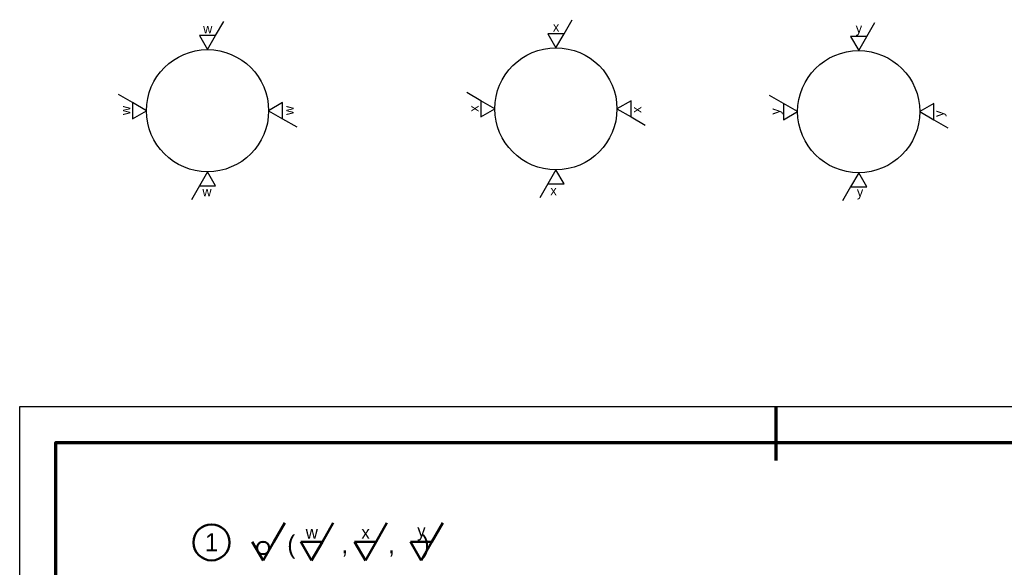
# Model space of a CAD drawing. Header units: millimetres. Extents: x 0 to 420, y 0 to 404.
# Tile 1 of 2: x 0 to 273, y 252 to 404. Entities that reach past the tile are written whole.
import ezdxf

# ---------------------------------------------------------------- set-up
doc = ezdxf.new("R2010")
doc.units = ezdxf.units.MM
doc.header["$LTSCALE"] = 0.5
doc.layers.get('0').update_dxf_attribs({"lineweight": 25})
doc.layers.add('외형', color=3, linetype='Continuous', lineweight=50)
doc.layers.add('윤곽', color=5, linetype='Continuous', lineweight=70)
doc.layers.add('치수', color=1, linetype='Continuous')

msp = doc.modelspace()

# ---------------------------------------------------------------- linework, layer by layer
for centre in [(148.9057305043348, 379.7043862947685), (52.16828968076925, 379.1775607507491), (232.9908628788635, 378.9141468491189)]:
    msp.add_circle(centre, 16.95482601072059)
at = {"layer": 'Defpoints'}
msp.add_lwpolyline([(0, 0), (0, 297), (420, 297), (420, 0), (0, 0)], close=True, dxfattribs=at)
at = {"layer": '외형'}
for p, q in [((70.59079440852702, 259.4997983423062), (73.59079440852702, 264.6959507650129)), ((84.04457538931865, 259.4997983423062), (87.04457538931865, 264.6959507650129)), ((98.986330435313, 259.4997983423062), (101.986330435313, 264.6959507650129)), ((114.4860783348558, 259.4997983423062), (117.4860783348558, 264.6959507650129)), ((64.59079440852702, 259.4997983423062), (67.59079440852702, 254.3036459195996)), ((67.59079440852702, 254.3036459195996), (70.59079440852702, 259.4997983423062)), ((84.04457538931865, 259.4997983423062), (78.04457538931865, 259.4997983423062)), ((78.04457538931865, 259.4997983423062), (81.04457538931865, 254.3036459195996)), ((81.04457538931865, 254.3036459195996), (84.04457538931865, 259.4997983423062)), ((98.986330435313, 259.4997983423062), (92.986330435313, 259.4997983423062)), ((92.986330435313, 259.4997983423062), (95.986330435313, 254.3036459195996)), ((95.986330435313, 254.3036459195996), (98.986330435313, 259.4997983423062)), ((114.4860783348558, 259.4997983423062), (108.4860783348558, 259.4997983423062)), ((108.4860783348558, 259.4997983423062), (111.4860783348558, 254.3036459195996)), ((111.4860783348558, 254.3036459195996), (114.4860783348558, 259.4997983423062))]:
    msp.add_line(p, q, dxfattribs=at)
for centre, radius in [((53.26213125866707, 259.3036459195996), 5), ((67.59079440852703, 257.7677475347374), 1.732050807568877)]:
    msp.add_circle(centre, radius, dxfattribs=at)
at = {"layer": '윤곽'}
msp.add_line((210, 297), (210, 282), dxfattribs=at)
msp.add_lwpolyline([(10, 10), (10, 287), (410.0000000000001, 287), (410, 10)], close=True, dxfattribs=at)
at = {"layer": '치수'}
for p, q in [((54.41828968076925, 400.0295010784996), (56.66828968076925, 403.9266153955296)), ((151.1557305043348, 400.5563266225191), (153.4057305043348, 404.453440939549)), ((235.2408628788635, 399.7660871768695), (237.4908628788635, 403.6632014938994)), ((54.41828968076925, 400.0295010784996), (49.91828968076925, 400.0295010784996)), ((49.91828968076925, 400.0295010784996), (52.16828968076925, 396.1323867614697)), ((52.16828968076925, 396.1323867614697), (54.41828968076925, 400.0295010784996)), ((151.1557305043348, 400.5563266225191), (146.6557305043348, 400.5563266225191)), ((146.6557305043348, 400.5563266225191), (148.9057305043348, 396.6592123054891)), ((148.9057305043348, 396.6592123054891), (151.1557305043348, 400.5563266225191)), ((235.2408628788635, 399.7660871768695), (230.7408628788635, 399.7660871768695)), ((230.7408628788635, 399.7660871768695), (232.9908628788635, 395.8689728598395)), ((232.9908628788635, 395.8689728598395), (235.2408628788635, 399.7660871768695)), ((31.31634935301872, 381.4275607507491), (27.41923503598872, 383.6775607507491)), ((128.0537901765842, 381.9543862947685), (124.1566758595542, 384.2043862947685)), ((212.1389225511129, 381.1641468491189), (208.241808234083, 383.4141468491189)), ((31.31634935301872, 381.4275607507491), (31.31634935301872, 376.9275607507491)), ((35.21346367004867, 379.1775607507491), (31.31634935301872, 381.4275607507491)), ((73.02023000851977, 381.4275607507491), (69.12311569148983, 379.1775607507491)), ((73.02023000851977, 376.9275607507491), (73.02023000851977, 381.4275607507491)), ((128.0537901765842, 381.9543862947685), (128.0537901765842, 377.4543862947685)), ((131.9509044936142, 379.7043862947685), (128.0537901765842, 381.9543862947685)), ((169.7576708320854, 381.9543862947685), (165.8605565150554, 379.7043862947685)), ((169.7576708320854, 377.4543862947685), (169.7576708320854, 381.9543862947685)), ((212.1389225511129, 381.1641468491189), (212.1389225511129, 376.6641468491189)), ((216.0360368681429, 378.9141468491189), (212.1389225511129, 381.1641468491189)), ((253.8428032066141, 381.1641468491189), (249.9456888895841, 378.9141468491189)), ((253.8428032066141, 376.6641468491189), (253.8428032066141, 381.1641468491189)), ((31.31634935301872, 376.9275607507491), (35.21346367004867, 379.1775607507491)), ((69.12311569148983, 379.1775607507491), (73.02023000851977, 376.9275607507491)), ((128.0537901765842, 377.4543862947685), (131.9509044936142, 379.7043862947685)), ((165.8605565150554, 379.7043862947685), (169.7576708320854, 377.4543862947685)), ((169.7576708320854, 377.4543862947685), (173.6547851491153, 375.2043862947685)), ((212.1389225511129, 376.6641468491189), (216.0360368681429, 378.9141468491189)), ((249.9456888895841, 378.9141468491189), (253.8428032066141, 376.6641468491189)), ((73.02023000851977, 376.9275607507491), (76.91734432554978, 374.6775607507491)), ((253.8428032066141, 376.6641468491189), (257.739917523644, 374.4141468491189)), ((52.16828968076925, 362.2227347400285), (49.91828968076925, 358.3256204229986)), ((54.41828968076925, 358.3256204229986), (52.16828968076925, 362.2227347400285)), ((148.9057305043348, 362.7495602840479), (146.6557305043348, 358.8524459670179)), ((151.1557305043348, 358.8524459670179), (148.9057305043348, 362.7495602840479)), ((232.9908628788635, 361.9593208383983), (230.7408628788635, 358.0622065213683)), ((235.2408628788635, 358.0622065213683), (232.9908628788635, 361.9593208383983)), ((49.91828968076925, 358.3256204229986), (47.66828968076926, 354.4285061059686)), ((49.91828968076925, 358.3256204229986), (54.41828968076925, 358.3256204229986)), ((146.6557305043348, 358.8524459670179), (144.4057305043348, 354.955331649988)), ((146.6557305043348, 358.8524459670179), (151.1557305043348, 358.8524459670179)), ((230.7408628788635, 358.0622065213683), (228.4908628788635, 354.1650922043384)), ((230.7408628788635, 358.0622065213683), (235.2408628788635, 358.0622065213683))]:
    msp.add_line(p, q, dxfattribs=at)

# ---------------------------------------------------------------- texts
at = {"layer": '외형'}
for s, width, insert, char_height, attachment_point in [('w', 3.538833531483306, (81.1147505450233, 262.06626286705), 3.5, 5), ('x', 3.538833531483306, (96.05650559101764, 262.06626286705), 3.5, 5), ('y', 3.538833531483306, (111.5562534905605, 262.06626286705), 3.5, 5), ('1', 10.02154669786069, (53.30317759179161, 259.3486691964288), 5, 5), ('\\pxi-3,l4,t4;(^I,      ,    )', 79.31918499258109, (69.31963989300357, 258.05381197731), 5, 4)]:
    msp.add_mtext_dynamic_manual_height_columns(s, width=width, gutter_width=12.5, heights=[0], dxfattribs=dict(at, insert=insert, char_height=char_height, attachment_point=attachment_point))
at = {"layer": '치수', "char_height": 2.625, "attachment_point": 5}
for s, insert in [('w', (52.22092104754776, 401.9543494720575)), ('x', (148.9583618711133, 402.481175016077)), ('y', (233.043494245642, 401.6909355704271)), ('w', (52.00992509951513, 356.7263910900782)), ('x', (148.2495537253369, 357.0298918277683)), ('y', (233.3594336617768, 356.22743779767))]:
    msp.add_mtext_dynamic_manual_height_columns(s, width=2.654125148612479, gutter_width=9.374999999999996, heights=[0], dxfattribs=dict(at, insert=insert))
at = {"layer": '치수', "char_height": 2.625, "attachment_point": 5, "rotation": 90}
for s, insert in [('w', (29.39150095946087, 379.2301921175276)), ('w', (74.75530739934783, 379.2301921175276)), ('x', (126.1289417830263, 379.757017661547)), ('x', (171.2817548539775, 379.4407386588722)), ('y', (210.2140741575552, 378.9667782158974)), ('y', (255.6833785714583, 378.3342190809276))]:
    msp.add_mtext_dynamic_manual_height_columns(s, width=2.654125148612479, gutter_width=9.374999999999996, heights=[0], dxfattribs=dict(at, insert=insert))

doc.saveas('drawing.dxf')
